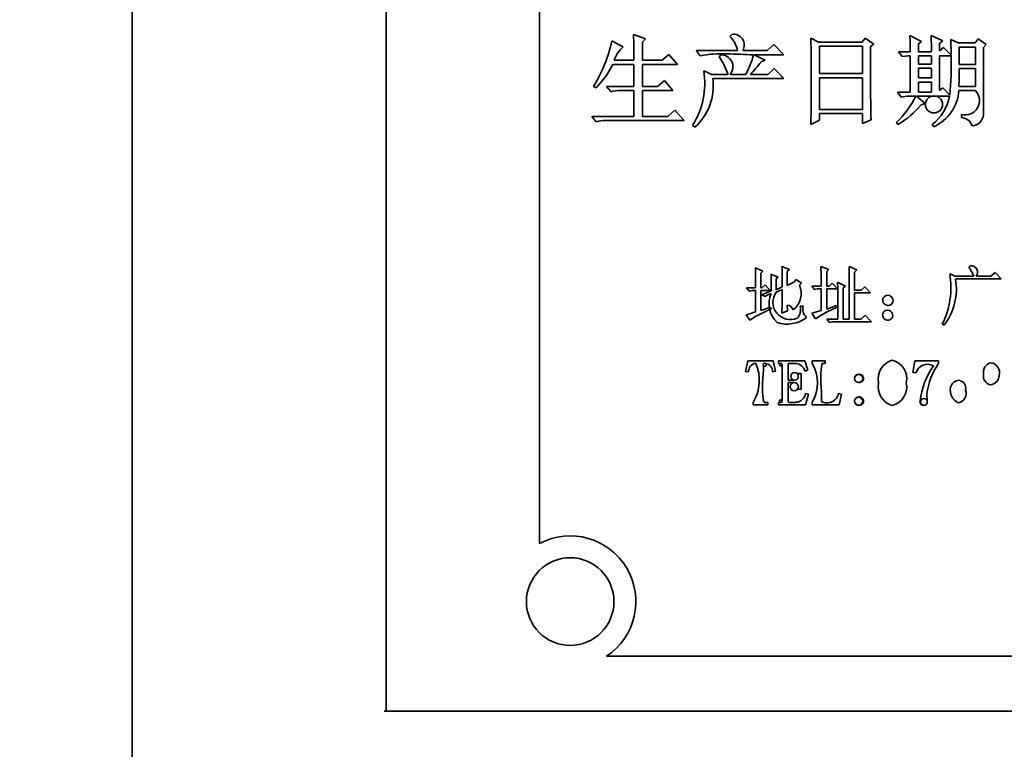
# Model space of a CAD drawing. Header units: millimetres. Extents: x 174 to 8746, y 150 to 6154.
# Tile 6 of 49: x 1703 to 1748, y 3226 to 3259. Entities that reach past the tile are written whole.
import ezdxf

# ---------------------------------------------------------------- set-up
doc = ezdxf.new("R2010")
doc.units = ezdxf.units.MM
doc.header["$MEASUREMENT"] = 0
doc.layers.add('图层0000', color=7, linetype='Continuous', lineweight=25)
doc.layers.add('图层1', color=7, linetype='Continuous', lineweight=35)
doc.dimstyles.new('线性样式 (GB)', dxfattribs={"dimtxt": 2, "dimasz": 2, "dimexe": 1, "dimexo": 0.5, "dimgap": 0.5, "dimtad": 1, "dimdsep": 46, "dimcen": -2.127267, "dimclrd": 7, "dimclre": 7, "dimclrt": 7, "dimadec": 0, "dimazin": 0, "dimtfac": 0.7, "dimtmove": 0, "dimatfit": 1, "dimfxl": 1, "dimfrac": 2, "dimtolj": 1, "dimtzin": 0, "dimlwd": 18, "dimlwe": 18, "dimarcsym": 0})

# ---------------------------------------------------------------- blocks, each defined once
blk = doc.blocks.new('DimBlk2728')
at = {"layer": '图层0000', "color": 7, "linetype": 'Continuous', "lineweight": 18}
for p, q in [((452.876, 3901.69), (663.049, 3901.69)), ((633.049, 3232.36), (633.049, 3841.69)), ((1762.054, 3172.36), (603.049, 3172.36))]:
    blk.add_line(p, q, dxfattribs=at)
at = {"layer": '图层0000', "color": 7, "linetype": 'Continuous', "lineweight": -3}
for points in [[(649.126, 3841.69), (633.049, 3901.69), (616.972, 3841.69)], [(616.972, 3232.36), (633.049, 3172.36), (649.126, 3232.36)]]:
    blk.add_solid(points, dxfattribs=at)
at = {"layer": '图层0000', "color": 7, "linetype": 'Continuous', "lineweight": 18, "insert": (619.393, 3537.025), "char_height": 60, "attachment_point": 8, "rotation": 90, "line_spacing_factor": 1.2}
blk.add_mtext('\\T1.562500;\\W1;\\FSimSun|b0|i0;24', dxfattribs=at)
blk = doc.blocks.new('DimBlk2729')
at = {"layer": '图层0000', "color": 7, "linetype": 'Continuous', "lineweight": 18}
for p, q in [((2113.394, 3681.96), (1434.016, 3681.96)), ((1464.016, 3232.36), (1464.016, 3621.96)), ((2104.735, 3172.36), (1434.016, 3172.36))]:
    blk.add_line(p, q, dxfattribs=at)
at = {"layer": '图层0000', "color": 7, "linetype": 'Continuous', "lineweight": -3}
for points in [[(1480.093, 3621.96), (1464.016, 3681.96), (1447.939, 3621.96)], [(1447.939, 3232.36), (1464.016, 3172.36), (1480.093, 3232.36)]]:
    blk.add_solid(points, dxfattribs=at)
at = {"layer": '图层0000', "color": 7, "linetype": 'Continuous', "lineweight": 18, "insert": (1450.36, 3466.496), "char_height": 60, "attachment_point": 8, "rotation": 90, "line_spacing_factor": 1.2}
blk.add_mtext('\\T1.375000;\\W1;\\FSimSun|b0|i0;16.99', dxfattribs=at)
blk = doc.blocks.new('DimBlk2750')
at = {"layer": '图层0000', "color": 7, "linetype": 'Continuous', "lineweight": 18}
for p, q in [((2113.394, 5422.27), (275.029, 5422.27)), ((305.029, 5362.27), (305.029, 3232.36)), ((2104.735, 3172.36), (275.029, 3172.36))]:
    blk.add_line(p, q, dxfattribs=at)
at = {"layer": '图层0000', "color": 7, "linetype": 'Continuous', "lineweight": -3}
for points in [[(321.106, 5362.27), (305.029, 5422.27), (288.952, 5362.27)], [(288.952, 3232.36), (305.029, 3172.36), (321.106, 3232.36)]]:
    blk.add_solid(points, dxfattribs=at)
at = {"layer": '图层0000', "color": 7, "linetype": 'Continuous', "lineweight": 18, "insert": (290.925, 4174.154), "char_height": 60, "attachment_point": 8, "rotation": 90, "line_spacing_factor": 1.2}
blk.add_mtext('\\T1.531250;\\W1;\\FSimSun|b0|i0;75', dxfattribs=at)

msp = doc.modelspace()

# ---------------------------------------------------------------- hatches: boundary and pattern name
at = {"layer": '图层0000', "linetype": 'Continuous', "lineweight": -3}
h = msp.add_hatch(dxfattribs=at)
h.set_pattern_fill('ANSI31', color=256, scale=95.25, style=0, pattern_type=2)
h.set_pattern_definition([(45, (0, 0), (-67.3519, 67.3519), [])])
edge = h.paths.add_edge_path(flags=16)
edge.add_arc((2928.394, 3681.96), 940.31, 261.127489, 360)
edge.add_arc((2128.394, 3681.96), 1740.31, 0, 160)
edge.add_arc((1376.64, 3955.576), 940.31, 23.285228, 160)
edge.add_arc((2128.394, 3681.96), 654.97, 0, 80.157033)
edge.add_line((2783.364, 3681.96), (2783.364, 2752.901))

# ---------------------------------------------------------------- linework, layer by layer
at = {"layer": '图层1', "color": 7, "linetype": 'Continuous', "lineweight": 35}
for p, q in [((1708.394, 3317.36), (1708.394, 3197.36)), ((1708.394, 3197.36), (1708.394, 3317.36)), ((1719.984, 3296.36), (1719.984, 3227.36)), ((1726.996, 3288.705), (1726.996, 3235.014)), ((1730.819, 3257.69), (1730.302, 3257.964)), ((1731.839, 3258.054), (1731.289, 3258.263)), ((1731.698, 3257.914), (1731.839, 3258.054)), ((1731.698, 3257.085), (1731.698, 3257.914)), ((1735.69, 3258.17), (1735.783, 3258.263)), ((1739.729, 3257.911), (1739.386, 3258.087)), ((1741.728, 3257.911), (1739.729, 3257.911)), ((1741.872, 3258.087), (1741.728, 3257.911)), ((1742.257, 3257.815), (1741.872, 3258.087)), ((1744.442, 3257.941), (1743.909, 3258.21)), ((1744.301, 3257.825), (1744.442, 3257.941)), ((1745.408, 3257.961), (1744.877, 3258.21)), ((1745.268, 3257.843), (1745.408, 3257.961)), ((1746.111, 3257.876), (1745.773, 3258.034)), ((1745.773, 3258.034), (1745.788, 3257.307)), ((1747.029, 3258.052), (1746.884, 3257.876)), ((1747.396, 3257.8), (1747.029, 3258.052)), ((1734.331, 3257.281), (1734.142, 3257.524)), ((1734.142, 3257.524), (1736.041, 3257.524)), ((1736.274, 3257.524), (1737.384, 3257.524)), ((1737.384, 3257.524), (1737.698, 3257.805)), ((1737.698, 3257.805), (1738.155, 3257.334)), ((1739.778, 3256.469), (1739.778, 3257.721)), ((1739.778, 3257.721), (1741.742, 3257.721)), ((1741.742, 3257.721), (1741.742, 3256.469)), ((1742.116, 3257.702), (1742.257, 3257.815)), ((1743.927, 3257.472), (1743.382, 3257.472)), ((1743.382, 3257.472), (1743.55, 3257.246)), ((1744.301, 3257.472), (1744.301, 3257.825)), ((1744.894, 3257.472), (1744.301, 3257.472)), ((1745.268, 3257.514), (1745.268, 3257.843)), ((1745.443, 3257.665), (1745.268, 3257.514)), ((1745.788, 3257.307), (1745.443, 3257.665)), ((1746.884, 3257.876), (1746.111, 3257.876)), ((1746.165, 3256.891), (1746.165, 3257.685)), ((1746.165, 3257.685), (1746.899, 3257.685)), ((1746.899, 3257.685), (1746.899, 3256.891)), ((1747.272, 3257.67), (1747.396, 3257.8)), ((1747.272, 3254.592), (1747.272, 3257.67)), ((1731.307, 3257.085), (1730.397, 3257.085)), ((1732.598, 3257.085), (1731.698, 3257.085)), ((1732.896, 3257.348), (1732.598, 3257.085)), ((1733.298, 3256.894), (1732.896, 3257.348)), ((1735.197, 3257.234), (1735.269, 3257.331)), ((1738.155, 3257.334), (1736.804, 3257.334)), ((1736.804, 3257.334), (1737.294, 3257.092)), ((1737.294, 3257.092), (1737.118, 3257.001)), ((1743.55, 3257.246), (1743.823, 3257.281)), ((1743.823, 3257.281), (1743.927, 3257.281)), ((1743.927, 3257.281), (1743.927, 3255.625)), ((1744.301, 3256.909), (1744.301, 3257.281)), ((1744.301, 3257.281), (1744.894, 3257.281)), ((1744.894, 3257.281), (1744.894, 3256.909)), ((1745.268, 3255.698), (1745.268, 3257.281)), ((1745.268, 3257.281), (1745.788, 3257.281)), ((1730.339, 3256.894), (1731.307, 3256.894)), ((1731.307, 3256.894), (1731.307, 3255.889)), ((1731.698, 3255.889), (1731.698, 3256.894)), ((1731.698, 3256.894), (1733.298, 3256.894)), ((1734.494, 3256.593), (1734.865, 3256.434)), ((1737.419, 3256.434), (1737.716, 3256.698)), ((1737.716, 3256.698), (1738.155, 3256.244)), ((1744.894, 3256.909), (1744.301, 3256.909)), ((1744.301, 3256.276), (1744.301, 3256.719)), ((1744.301, 3256.719), (1744.894, 3256.719)), ((1744.894, 3256.719), (1744.894, 3256.276)), ((1746.899, 3256.891), (1746.165, 3256.891)), ((1746.899, 3256.701), (1746.165, 3256.701)), ((1746.899, 3256.701), (1746.899, 3255.889)), ((1732.706, 3256.153), (1732.388, 3255.889)), ((1733.087, 3255.699), (1732.706, 3256.153)), ((1734.865, 3256.434), (1735.603, 3256.434)), ((1738.155, 3256.244), (1734.903, 3256.244)), ((1735.702, 3256.434), (1736.409, 3256.434)), ((1736.626, 3256.434), (1737.419, 3256.434)), ((1741.742, 3256.469), (1739.778, 3256.469)), ((1739.778, 3254.834), (1739.778, 3256.279)), ((1739.778, 3256.279), (1741.742, 3256.279)), ((1741.742, 3256.279), (1741.742, 3254.834)), ((1744.894, 3256.276), (1744.301, 3256.276)), ((1729.46, 3255.887), (1729.579, 3255.822)), ((1731.307, 3255.889), (1730.058, 3255.889)), ((1730.058, 3255.889), (1730.248, 3255.646)), ((1730.681, 3255.699), (1731.307, 3255.699)), ((1731.307, 3255.699), (1731.307, 3254.518)), ((1732.388, 3255.889), (1731.698, 3255.889)), ((1731.698, 3254.518), (1731.698, 3255.699)), ((1731.698, 3255.699), (1733.087, 3255.699)), ((1744.301, 3255.625), (1744.301, 3256.086)), ((1744.301, 3256.086), (1744.894, 3256.086)), ((1744.894, 3256.086), (1744.894, 3255.625)), ((1745.408, 3255.819), (1745.268, 3255.698)), ((1745.728, 3255.487), (1745.408, 3255.819)), ((1746.144, 3255.699), (1746.899, 3255.699)), ((1746.899, 3255.889), (1746.147, 3255.889)), ((1743.927, 3255.625), (1743.347, 3255.625)), ((1743.347, 3255.625), (1743.515, 3255.4)), ((1743.515, 3255.4), (1743.788, 3255.435)), ((1743.788, 3255.435), (1744.183, 3255.435)), ((1744.599, 3255.112), (1744.208, 3255.435)), ((1744.208, 3255.435), (1745.719, 3255.435)), ((1744.894, 3255.625), (1744.301, 3255.625)), ((1744.701, 3255.305), (1744.777, 3255.379)), ((1733.178, 3254.799), (1732.861, 3254.518)), ((1733.597, 3254.327), (1733.178, 3254.799)), ((1741.742, 3254.834), (1739.778, 3254.834)), ((1744.42, 3255.045), (1744.599, 3255.112)), ((1731.307, 3254.518), (1729.39, 3254.518)), ((1729.39, 3254.518), (1729.58, 3254.274)), ((1730.013, 3254.327), (1733.597, 3254.327)), ((1732.861, 3254.518), (1731.698, 3254.518)), ((1739.386, 3254.151), (1739.778, 3254.341)), ((1739.778, 3254.341), (1739.778, 3254.644)), ((1739.778, 3254.644), (1741.742, 3254.644)), ((1741.742, 3254.644), (1741.742, 3254.187)), ((1741.742, 3254.187), (1742.133, 3254.356)), ((1746.266, 3254.46), (1746.266, 3254.605)), ((1734.094, 3254.028), (1733.984, 3254.12)), ((1743.294, 3254.252), (1743.365, 3254.151)), ((1744.929, 3254.149), (1745, 3254.046)), ((1736.851, 3247.599), (1737.194, 3247.452)), ((1738.065, 3247.667), (1738.408, 3247.532)), ((1740.214, 3247.52), (1739.848, 3247.667)), ((1739.848, 3247.667), (1739.86, 3247.277)), ((1741.485, 3247.509), (1741.131, 3247.656)), ((1741.131, 3247.656), (1741.142, 3247.175)), ((1746.604, 3247.631), (1746.665, 3247.69)), ((1737.194, 3247.452), (1737.103, 3247.363)), ((1737.103, 3247.363), (1737.103, 3246.692)), ((1737.565, 3247.316), (1737.886, 3247.167)), ((1737.886, 3247.167), (1737.806, 3247.091)), ((1738.408, 3247.532), (1738.306, 3247.432)), ((1738.306, 3247.432), (1738.306, 3246.794)), ((1739.86, 3247.277), (1739.86, 3246.771)), ((1740.112, 3247.431), (1740.214, 3247.52)), ((1740.112, 3246.771), (1740.112, 3247.431)), ((1741.142, 3247.175), (1741.142, 3245.262)), ((1741.383, 3247.409), (1741.485, 3247.509)), ((1741.383, 3246.578), (1741.383, 3247.409)), ((1745.73, 3247.327), (1745.972, 3247.213)), ((1745.972, 3247.213), (1746.822, 3247.213)), ((1746.932, 3247.213), (1747.607, 3247.213)), ((1747.607, 3247.213), (1747.798, 3247.384)), ((1747.798, 3247.384), (1748.081, 3247.091)), ((1736.565, 3246.535), (1736.443, 3246.692)), ((1736.443, 3246.692), (1736.862, 3246.692)), ((1737.103, 3246.692), (1737.15, 3246.692)), ((1737.15, 3246.692), (1737.296, 3246.817)), ((1737.296, 3246.817), (1737.534, 3246.569)), ((1737.806, 3247.091), (1737.806, 3246.601)), ((1737.806, 3246.601), (1738.076, 3246.728)), ((1738.306, 3246.794), (1738.608, 3246.947)), ((1738.608, 3246.947), (1738.717, 3247.066)), ((1738.717, 3247.066), (1738.952, 3246.904)), ((1738.952, 3246.904), (1738.862, 3246.809)), ((1739.86, 3246.771), (1739.429, 3246.771)), ((1739.429, 3246.771), (1739.551, 3246.614)), ((1740.216, 3246.771), (1740.112, 3246.771)), ((1740.362, 3246.896), (1740.216, 3246.771)), ((1740.6, 3246.648), (1740.362, 3246.896)), ((1740.963, 3246.769), (1740.609, 3246.941)), ((1740.609, 3246.941), (1740.62, 3246.619)), ((1740.861, 3246.682), (1740.963, 3246.769)), ((1740.861, 3245.262), (1740.861, 3246.682)), ((1741.848, 3246.726), (1741.679, 3246.578)), ((1742.109, 3246.455), (1741.848, 3246.726)), ((1748.081, 3247.091), (1745.994, 3247.091)), ((1736.862, 3245.594), (1736.862, 3246.569)), ((1737.534, 3246.569), (1737.103, 3246.569)), ((1737.103, 3246.569), (1737.103, 3245.648)), ((1737.146, 3246.373), (1737.577, 3246.547)), ((1737.301, 3246.285), (1737.146, 3246.373)), ((1737.392, 3246.35), (1737.301, 3246.285)), ((1737.577, 3246.433), (1737.392, 3246.35)), ((1738.076, 3246.614), (1737.806, 3246.493)), ((1739.83, 3246.648), (1739.86, 3246.648)), ((1739.86, 3246.648), (1739.86, 3245.651)), ((1740.112, 3245.716), (1740.112, 3246.648)), ((1740.112, 3246.648), (1740.6, 3246.648)), ((1740.62, 3246.619), (1740.62, 3245.262)), ((1741.679, 3246.578), (1741.383, 3246.578)), ((1741.383, 3245.262), (1741.383, 3246.455)), ((1741.383, 3246.455), (1742.109, 3246.455)), ((1737.103, 3245.648), (1737.547, 3245.807)), ((1737.547, 3245.807), (1737.568, 3245.713)), ((1738.893, 3245.852), (1739.03, 3245.852)), ((1740.554, 3245.875), (1740.112, 3245.716)), ((1740.577, 3245.793), (1740.554, 3245.875)), ((1736.603, 3245.207), (1736.431, 3245.456)), ((1738.317, 3245.633), (1738.065, 3245.537)), ((1739.429, 3245.538), (1739.603, 3245.264)), ((1741.871, 3245.433), (1741.679, 3245.262)), ((1742.154, 3245.139), (1741.871, 3245.433)), ((1740.62, 3245.262), (1740.121, 3245.262)), ((1740.121, 3245.262), (1740.243, 3245.106)), ((1740.523, 3245.139), (1742.154, 3245.139)), ((1741.142, 3245.262), (1740.861, 3245.262)), ((1741.679, 3245.262), (1741.383, 3245.262)), ((1745.471, 3244.981), (1745.39, 3245.023)), ((1736.4, 3242.871), (1736.509, 3243.349)), ((1736.509, 3243.349), (1737.671, 3243.349)), ((1737.671, 3243.349), (1737.77, 3242.877)), ((1739.112, 3243.349), (1737.907, 3243.349)), ((1737.907, 3243.349), (1737.907, 3243.239)), ((1737.907, 3243.239), (1737.993, 3243.239)), ((1738.071, 3243.174), (1738.071, 3241.523)), ((1738.345, 3242.472), (1738.345, 3243.173)), ((1738.393, 3243.239), (1738.714, 3243.239)), ((1739.249, 3242.922), (1739.112, 3243.349)), ((1739.441, 3243.239), (1739.441, 3243.349)), ((1739.441, 3243.349), (1740.044, 3243.349)), ((1740.044, 3243.239), (1739.917, 3243.239)), ((1740.044, 3243.349), (1740.044, 3243.239)), ((1744.044, 3242.817), (1744.127, 3243.349)), ((1744.127, 3243.349), (1745.222, 3243.349)), ((1745.222, 3243.349), (1745.222, 3243.241)), ((1736.538, 3242.856), (1736.4, 3242.871)), ((1737.77, 3242.877), (1737.64, 3242.856)), ((1738.948, 3242.773), (1738.811, 3242.773)), ((1738.811, 3242.773), (1738.811, 3242.677)), ((1738.948, 3242.061), (1738.948, 3242.773)), ((1739.125, 3242.883), (1739.249, 3242.922)), ((1744.186, 3242.801), (1744.044, 3242.817)), ((1738.621, 3242.472), (1738.345, 3242.472)), ((1738.345, 3241.523), (1738.345, 3242.362)), ((1738.345, 3242.362), (1738.621, 3242.362)), ((1738.811, 3242.133), (1738.811, 3242.061)), ((1738.811, 3242.061), (1738.948, 3242.061)), ((1739.143, 3241.349), (1739.277, 3241.829)), ((1739.277, 3241.829), (1739.149, 3241.869)), ((1740.654, 3241.869), (1740.783, 3241.829)), ((1740.783, 3241.829), (1740.676, 3241.349)), ((1744.69, 3241.839), (1744.701, 3241.508)), ((1736.756, 3241.349), (1736.756, 3241.458)), ((1737.414, 3241.349), (1736.756, 3241.349)), ((1737.263, 3241.458), (1737.414, 3241.458)), ((1737.414, 3241.458), (1737.414, 3241.349)), ((1738, 3241.458), (1737.907, 3241.458)), ((1737.907, 3241.458), (1737.907, 3241.349)), ((1737.907, 3241.349), (1739.143, 3241.349)), ((1738.688, 3241.458), (1738.393, 3241.458)), ((1739.441, 3241.349), (1739.441, 3241.458)), ((1740.676, 3241.349), (1739.441, 3241.349)), ((1795.736, 3229.86), (1730.053, 3229.86)), ((1719.984, 3227.36), (1719.894, 3227.36)), ((1805.684, 3227.36), (1719.984, 3227.36))]:
    msp.add_line(p, q, dxfattribs=at)
for centre, radius in [((1745.009, 3255.064), 0.391), ((1737.276, 3243.178), 0.067), ((1738.01, 3243.18), 0.0617), ((1738.64, 3242.645), 0.174), ((1741.572, 3242.548), 0.186), ((1738.626, 3242.174), 0.189), ((1738.014, 3241.514), 0.0577), ((1741.573, 3241.518), 0.187), ((1741.572, 3241.507), 0.186), ((1744.547, 3241.477), 0.157)]:
    msp.add_circle(centre, radius, dxfattribs=at)
for centre, radius, start, end in [((1723.381, 3259.56), 7.103, 328.8585, 347.0159), ((1700.919, 3257.212), 30.388, 359.761, 1.982), ((1734.707, 3257.216), 1.37, 13.0124, 44.1425), ((1735.859, 3257.781), 0.488, 328.2312, 99.0777), ((1628.438, 3256.119), 110.966, 358.98395, 1.01605), ((1729.305, 3257.486), 14.622, 359.9422, 2.8371), ((1723.589, 3257.343), 21.306, 0.3449, 2.3315), ((1731.786, 3256.565), 1.484, 130.712, 159.5066), ((1859.115, 3256.632), 117.004, 179.47607, 181.11472), ((1732.649, 3255.441), 3.116, 18.5821, 35.1322), ((1735.282, 3256.784), 0.547, 320.1363, 91.4191), ((1732.564, 3258.505), 4.368, 331.6865, 344.4374), ((1722.845, 3268.905), 18.586, 317.8571, 320.1713), ((1733.625, 3256.793), 12.173, 353.838, 2.2967), ((1726.568, 3258.759), 4.207, 315.709, 333.6862), ((1731.063, 3256.011), 3.479, 327.0661, 9.6172), ((1726.994, 3256.718), 19.171, 357.5223, 359.9483), ((1732.424, 3255.893), 2.504, 311.8418, 8.046), ((1730.689, 3253.839), 1.86, 90.2449, 103.7242), ((1744.198, 3255.823), 1.95, 294.2801, 356.3464), ((1746.435, 3255.237), 0.654, 255.0007, 44.8677), ((1740.364, 3257.378), 4.285, 313.1488, 333.0242), ((1743.592, 3255.855), 2.168, 308.0917, 348.8216), ((1741.345, 3257.605), 4.001, 300.3206, 320.22), ((1730.021, 3252.467), 1.86, 90.2449, 103.7242), ((1746.232, 3253.907), 0.554, 18.3084, 86.532), ((1746.7, 3254.653), 0.575, 275.7626, 353.8665), ((1719.122, 3246.928), 17.742, 359.237, 2.1683), ((1720.912, 3246.987), 17.166, 359.1384, 2.2724), ((1745.188, 3246.625), 1.737, 19.8138, 35.3976), ((1746.708, 3247.401), 0.292, 320.1856, 98.376), ((1724.633, 3246.737), 12.946, 359.1609, 2.5626), ((1741.976, 3246.704), 3.805, 333.7767, 9.421), ((1738.014, 3246.424), 0.931, 307.3899, 24.4042), ((1743.319, 3246.633), 2.714, 322.4886, 9.7071), ((1736.85, 3245.352), 1.217, 89.416, 103.5539), ((1738.64, 3245.955), 1.165, 155.8033, 226.8166), ((1738.451, 3246.028), 0.795, 144.1646, 292.9849), ((1695.734, 3246.53), 42.342, 358.6563, 0.1145), ((1739.836, 3245.447), 1.201, 90.2519, 103.7173), ((1742.894, 3246.118), 0.228, 53.8715, 239.7125), ((1742.912, 3246.107), 0.228, 234.3046, 59.2794), ((1738.256, 3245.557), 0.347, 21.3623, 80.9899), ((1752.351, 3246.113), 14.043, 180.8674, 181.9589), ((1738.357, 3245.686), 0.561, 316.0815, 17.221), ((1739.553, 3245.731), 0.538, 166.964, 227.5606), ((1742.227, 3241.587), 4.518, 111.4197, 125.5116), ((1734.132, 3253.364), 8.235, 286.2088, 289.359), ((1739.068, 3241.673), 4.309, 110.3599, 124.8846), ((1738.302, 3246.482), 1.451, 251.5148, 307.7342), ((1738.808, 3248.772), 3.293, 280.8627, 288.6244), ((1742.888, 3245.442), 0.224, 52.4289, 236.7572), ((1742.902, 3245.432), 0.224, 232.3164, 56.8697), ((1740.528, 3243.926), 1.213, 90.2349, 103.5613), ((1736.917, 3242.863), 0.379, 96.7124, 181.1334), ((1735.067, 3242.463), 1.966, 329.261, 23.2571), ((1737.26, 3242.861), 0.38, 359.1438, 83.3727), ((1738.396, 3243.187), 0.0524, 92.3825, 195.431), ((1738.62, 3242.715), 0.532, 18.3952, 79.894), ((1737.983, 3242.349), 1.708, 328.5864, 31.4136), ((1743.328, 3242.54), 0.866, 104.9932, 192.3479), ((1742.91, 3242.545), 0.854, 347.1264, 76.8541), ((1744.721, 3242.637), 0.559, 61.7873, 162.9328), ((1747.859, 3241.111), 3.512, 144.9229, 173.1194), ((1747.679, 3241.508), 3.008, 144.7968, 173.6661), ((1747.695, 3242.844), 0.43, 100.9366, 193.6497), ((1747.54, 3242.807), 0.465, 344.8369, 80.9316), ((1741.592, 3242.544), 0.206, 2.8748, 177.1252), ((1747.674, 3242.65), 0.408, 166.85, 256.2924), ((1747.526, 3242.714), 0.464, 276.3975, 356.4508), ((1741.594, 3242.565), 0.203, 265.3242, 357.0476), ((1743.331, 3242.162), 0.871, 167.2293, 254.8796), ((1742.898, 3242.162), 0.866, 283.7748, 12.8011), ((1746.195, 3242.035), 0.439, 95.9324, 165.7045), ((1746.069, 3242.087), 0.393, 348.6497, 78.1408), ((1738.663, 3241.95), 0.492, 272.8542, 350.5712), ((1740.111, 3241.982), 0.555, 250.5914, 348.316), ((1746.382, 3242.005), 0.628, 167.2198, 246.0478), ((1746.036, 3241.865), 0.443, 281.8976, 19.0975), ((1738.394, 3241.509), 0.051, 163.9225, 268.3561), ((1739.928, 3241.509), 0.0506, 163.3821, 268.4032), ((1741.594, 3241.502), 0.203, 3.091, 94.5372), ((1741.594, 3241.524), 0.203, 265.3242, 357.0476), ((1744.542, 3241.494), 0.173, 167.4129, 265.7284), ((1728.394, 3232.36), 3, 303.5573, 117.7745), ((1728.394, 3232.36), 2, 0, 180), ((1728.394, 3232.36), 2, 180, 0)]:
    msp.add_arc(centre, radius, start, end, dxfattribs=at)
msp.add_open_spline([(1736.771, 3257.334), (1735.957, 3257.334), (1735.126, 3257.461), (1734.331, 3257.281)], degree=3, dxfattribs=at)
for points, knots in [([(1737.222, 3243.139), (1737.222, 3242.6), (1737.112, 3242.059), (1737.234, 3241.463), (1737.263, 3241.458)], [0, 0, 0, 0, 1, 1.054303, 1.054303, 1.054303, 1.054303]), ([(1739.917, 3243.239), (1739.889, 3243.236), (1739.791, 3242.601), (1739.879, 3242.074), (1739.879, 3241.523)], [0, 0, 0, 0, 0.000085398, 0.001748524, 0.001748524, 0.001748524, 0.001748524])]:
    msp.add_open_spline(points, degree=3, knots=knots, dxfattribs=at)

# ---------------------------------------------------------------- dimensions: what is measured, and where the dimension line sits
at = {"layer": '图层0000', "color": 7, "linetype": 'Continuous', "lineweight": -3}
for base, p1, p2, angle, override, picture, middle in [((305.029, 3172.36), (2128.394, 5422.27), (2119.735, 3172.36), 270, {"dimscale": 1, "dimtxt": 60, "dimasz": 60, "dimexe": 30, "dimexo": 15, "dimgap": 15, "dimtad": 1, "dimtih": 0, "dimtoh": 0, "dimdec": 0, "dimlfac": 1, "dimrnd": 0, "dimzin": 8, "dimdsep": 46, "dimlunit": 2, "dimpost": '<>', "dimtxsty": 'Standard', "dimsah": 0, "dimtsz": 0, "dimcen": -63.818014, "dimdle": 0, "dimse1": 0, "dimse2": 0, "dimsd1": 0, "dimsd2": 0, "dimclrd": 7, "dimclre": 7, "dimclrt": 7, "dimaunit": 0, "dimadec": 0, "dimazin": 2, "dimtol": 0, "dimlim": 0, "dimtp": 0, "dimtm": 0, "dimtfac": 0.7, "dimtdec": 2, "dimtix": 0, "dimtofl": 1, "dimtmove": 0, "dimatfit": 1, "dimtfillclr": 0, "dimfrac": 2, "dimtzin": 0, "dimlwd": 18, "dimlwe": 18}, 'DimBlk2750', (305.029, 4174.154)), ((633.049, 3901.69), (1777.054, 3172.36), (437.876, 3901.69), 90, {"dimscale": 1, "dimtxt": 60, "dimasz": 60, "dimexe": 30, "dimexo": 15, "dimgap": 15, "dimtad": 1, "dimtih": 0, "dimtoh": 0, "dimdec": 0, "dimlfac": 1, "dimrnd": 0, "dimzin": 8, "dimdsep": 46, "dimlunit": 2, "dimpost": '<>', "dimtxsty": 'Standard', "dimsah": 0, "dimtsz": 0, "dimcen": -63.818014, "dimdle": 0, "dimse1": 0, "dimse2": 0, "dimsd1": 0, "dimsd2": 0, "dimclrd": 7, "dimclre": 7, "dimclrt": 7, "dimaunit": 0, "dimadec": 0, "dimazin": 2, "dimtol": 0, "dimlim": 0, "dimtp": 0, "dimtm": 0, "dimtfac": 0.7, "dimtdec": 2, "dimtix": 0, "dimtofl": 1, "dimtmove": 0, "dimatfit": 1, "dimtfillclr": 0, "dimfrac": 2, "dimtzin": 0, "dimlwd": 18, "dimlwe": 18}, 'DimBlk2728', (633.049, 3537.025)), ((1464.016, 3681.96), (2119.735, 3172.36), (2128.394, 3681.96), 90, {"dimscale": 1, "dimtxt": 60, "dimasz": 60, "dimexe": 30, "dimexo": 15, "dimgap": 15, "dimtad": 1, "dimtih": 0, "dimtoh": 0, "dimdec": 2, "dimlfac": 1, "dimrnd": 0, "dimzin": 8, "dimdsep": 46, "dimlunit": 2, "dimpost": '<>', "dimtxsty": 'Standard', "dimsah": 0, "dimtsz": 0, "dimcen": -63.818014, "dimdle": 0, "dimse1": 0, "dimse2": 0, "dimsd1": 0, "dimsd2": 0, "dimclrd": 7, "dimclre": 7, "dimclrt": 7, "dimaunit": 0, "dimadec": 0, "dimazin": 2, "dimtol": 0, "dimlim": 0, "dimtp": 0, "dimtm": 0, "dimtfac": 0.7, "dimtdec": 2, "dimtix": 0, "dimtofl": 1, "dimtmove": 0, "dimatfit": 1, "dimtfillclr": 0, "dimfrac": 2, "dimtzin": 0, "dimlwd": 18, "dimlwe": 18}, 'DimBlk2729', (1464.016, 3466.496))]:
    dim = msp.add_linear_dim(base=base, p1=p1, p2=p2, angle=angle, text='\\T1.25;\\W1;\\FSimSun;<>', dimstyle='线性样式 (GB)', override=override, dxfattribs=at)
    dim.commit()
    dim.dimension.update_dxf_attribs({"geometry": picture, "text_midpoint": middle, "dimtype": 160})

doc.saveas('drawing.dxf')
